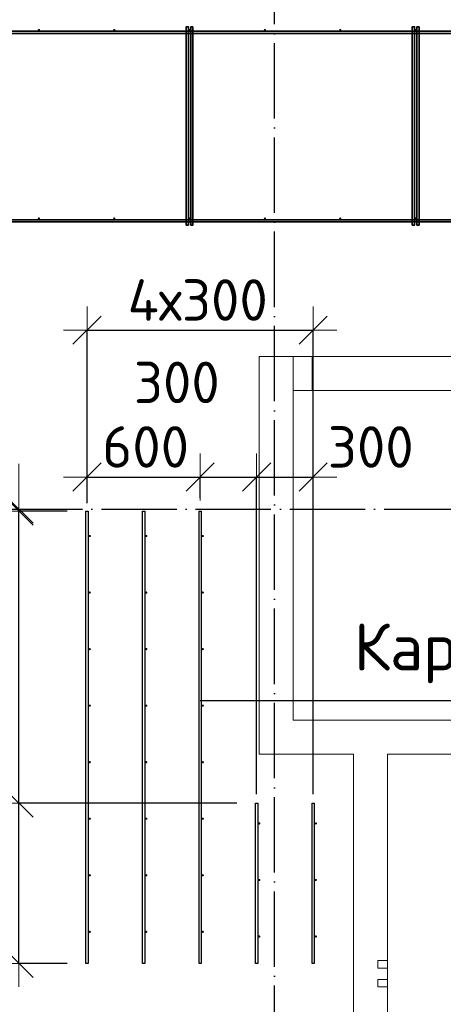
# Model space of a CAD drawing. Header units: millimetres. Extents: x -3725 to 93325, y -74170 to 82591.
# Tile 112 of 140: x 67048 to 69297, y 54633 to 59857. Entities that reach past the tile are written whole.
import ezdxf

# ---------------------------------------------------------------- set-up
doc = ezdxf.new("R2010")
doc.units = ezdxf.units.MM
doc.header["$PDMODE"] = 65
for name, pattern in [('______11', [500, 400, -50, 0, -50]), ('______3', [500, 400, -100]), ('______5', [1100, 800, -100, 100, -100])]:
    doc.linetypes.add(name, pattern=pattern)
for name, color, linetype, lineweight in [('Standard', 7, 'Continuous', 25), ('Арм.стержн. Доп. арматура', 180, 'Continuous', 35), ('Балка_ общее', 7, '______3', 13), ('Размерная линия_ общее', 7, 'Continuous', 13), ('Стена_ общее', 7, 'Continuous', 35)]:
    doc.layers.add(name, color=color, linetype=linetype, lineweight=lineweight)
doc.layers.add('Арм.стержн. Фиксатор', color=7, linetype='Continuous', lineweight=35, true_color=0x501e0f)
doc.layers.add('Осевая линия_ общее', color=7, linetype='______5', lineweight=13, true_color=0xa0a0a0)
doc.styles.add('ISOCPEUR', font='ISOCPEUR')
doc.dimstyles.new('DIMSTYLE_3', dxfattribs={"dimtxt": 220, "dimasz": 250, "dimexe": 0, "dimexo": 0, "dimgap": 110, "dimtad": 2, "dimdec": 0, "dimrnd": 5, "dimzin": 12, "dimdsep": 46, "dimtxsty": 'ISOCPEUR', "dimblk1": 'ALL_ML_STRICH', "dimblk2": 'ALL_ML_STRICH', "dimsah": 1, "dimcen": 0, "dimclrd": 7, "dimclre": 256, "dimclrt": 7, "dimadec": 0, "dimazin": 0, "dimtfac": 1, "dimtdec": 0, "dimtix": 1, "dimtmove": 2, "dimatfit": 3, "dimfxl": 0, "dimtzin": 0, "dimlwd": 0, "dimlwe": -3, "dimarcsym": 0})
doc.dimstyles.new('DIMSTYLE_5', dxfattribs={"dimtxt": 220, "dimasz": 250, "dimexe": 0, "dimexo": 0, "dimgap": 110, "dimtad": 2, "dimdec": 0, "dimrnd": 5, "dimzin": 12, "dimdsep": 46, "dimtxsty": 'ISOCPEUR', "dimblk1": 'ALL_ML_STRICH', "dimblk2": 'ALL_ML_STRICH', "dimsah": 1, "dimcen": 0, "dimclrd": 7, "dimclre": 256, "dimclrt": 7, "dimadec": 0, "dimazin": 0, "dimtfac": 1, "dimtdec": 0, "dimtix": 1, "dimtmove": 2, "dimatfit": 3, "dimfxl": 0, "dimtvp": 1.2, "dimtzin": 0, "dimlwd": 0, "dimlwe": -3, "dimarcsym": 0})

# ---------------------------------------------------------------- blocks, each defined once
blk = doc.blocks.new('СЛОЖНЫЙ_ОБЪЕКТ_5')
at = {"layer": 'Осевая линия_ общее', "color": 253, "linetype": '______11', "lineweight": -3, "true_color": 0xa0a0a0, "transparency": 33554687}
for p, q in [((68400, 45830), (68400, 69510)), ((57980, 57260), (76830, 57260))]:
    blk.add_line(p, q, dxfattribs=at)
blk = doc.blocks.new('ALL_ML_STRICH')
at = {"color": 0, "linetype": 'ByBlock', "lineweight": -2}
for p, q in [((0, -0.5), (0, 0.5)), ((-0.3, -0.3), (0.3, 0.3)), ((-1, 0), (0.5, 0))]:
    blk.add_line(p, q, dxfattribs=at)
blk = doc.blocks.new('*D141')
at = {"layer": 'DEFPOINTS', "color": 7, "linetype": 'Continuous', "lineweight": 13, "transparency": 33554687}
for p in [(68300, 55700), (67044.3, 54850), (67400, 54850)]:
    blk.add_point(p, dxfattribs=at)
at = {"layer": 'Размерная линия_ общее', "color": 253, "linetype": 'Continuous', "lineweight": -2, "true_color": 0xa0a0a0, "transparency": 33554687}
for p, q in [((68200, 55700), (67044.3, 55700)), ((67300, 54850), (67044.3, 54850))]:
    blk.add_line(p, q, dxfattribs=at)
at = {"layer": 'Размерная линия_ общее', "color": 7, "linetype": 'Continuous', "lineweight": -2, "transparency": 33554687}
blk.add_line((67044.3, 54850), (67044.3, 55700), dxfattribs=at)
at = {"layer": 'Размерная линия_ общее', "color": 7, "linetype": 'Continuous', "lineweight": 13, "transparency": 33554687, "xscale": 250, "yscale": 250, "zscale": 250}
for p, rotation in [((67044.3, 55700), 90), ((67044.3, 54850), 270)]:
    blk.add_blockref('ALL_ML_STRICH', p, dxfattribs=dict(at, rotation=rotation))
at = {"layer": 'Размерная линия_ общее', "color": 7, "linetype": 'Continuous', "lineweight": 13, "transparency": 33554687, "insert": (66884.3, 55286), "char_height": 220, "width": 660, "attachment_point": 5, "rotation": 90, "style": 'ISOCPEUR'}
blk.add_mtext('\\A1;{850}', dxfattribs=at)
blk = doc.blocks.new('*D142')
at = {"layer": 'DEFPOINTS', "color": 7, "linetype": 'Continuous', "lineweight": 13, "transparency": 33554687}
for p in [(67400, 57250), (67044.3, 55700), (68300, 55700)]:
    blk.add_point(p, dxfattribs=at)
at = {"layer": 'Размерная линия_ общее', "color": 253, "linetype": 'Continuous', "lineweight": -2, "true_color": 0xa0a0a0, "transparency": 33554687}
for p, q in [((67300, 57250), (67044.3, 57250)), ((68200, 55700), (67044.3, 55700))]:
    blk.add_line(p, q, dxfattribs=at)
at = {"layer": 'Размерная линия_ общее', "color": 7, "linetype": 'Continuous', "lineweight": -2, "transparency": 33554687}
blk.add_line((67044.3, 55700), (67044.3, 57250), dxfattribs=at)
at = {"layer": 'Размерная линия_ общее', "color": 7, "linetype": 'Continuous', "lineweight": 13, "transparency": 33554687, "xscale": 250, "yscale": 250, "zscale": 250}
for p, rotation in [((67044.3, 57250), 90), ((67044.3, 55700), 270)]:
    blk.add_blockref('ALL_ML_STRICH', p, dxfattribs=dict(at, rotation=rotation))
at = {"layer": 'Размерная линия_ общее', "color": 7, "linetype": 'Continuous', "lineweight": 13, "transparency": 33554687, "insert": (66884.3, 56508), "char_height": 220, "width": 880, "attachment_point": 5, "rotation": 90, "style": 'ISOCPEUR'}
blk.add_mtext('\\A1;{1550}', dxfattribs=at)
blk = doc.blocks.new('*D143')
at = {"layer": 'DEFPOINTS', "color": 7, "linetype": 'Continuous', "lineweight": 13, "transparency": 33554687}
for p in [(67084.2, 57260), (67044.3, 57250), (67400, 57250)]:
    blk.add_point(p, dxfattribs=at)
at = {"layer": 'Размерная линия_ общее', "color": 253, "linetype": 'Continuous', "lineweight": -2, "true_color": 0xa0a0a0, "transparency": 33554687}
for p, q in [((67044.3, 57260), (67044.3, 57260)), ((67300, 57250), (67044.3, 57250))]:
    blk.add_line(p, q, dxfattribs=at)
at = {"layer": 'Размерная линия_ общее', "color": 7, "linetype": 'Continuous', "lineweight": -2, "transparency": 33554687}
blk.add_line((67044.3, 57250), (67044.3, 57260), dxfattribs=at)
at = {"layer": 'Размерная линия_ общее', "color": 7, "linetype": 'Continuous', "lineweight": 13, "transparency": 33554687, "xscale": 250, "yscale": 250, "zscale": 250}
for p, rotation in [((67044.3, 57250), 270), ((67044.3, 57260), 90)]:
    blk.add_blockref('ALL_ML_STRICH', p, dxfattribs=dict(at, rotation=rotation))
at = {"layer": 'Размерная линия_ общее', "color": 7, "linetype": 'Continuous', "lineweight": 13, "transparency": 33554687, "insert": (66885.4, 57487.1), "char_height": 220, "width": 440, "attachment_point": 5, "rotation": 90, "style": 'ISOCPEUR'}
blk.add_mtext('\\A1;{10}', dxfattribs=at)
blk = doc.blocks.new('*D144')
at = {"layer": 'DEFPOINTS', "color": 7, "linetype": 'Continuous', "lineweight": 13, "transparency": 33554687}
for p in [(67406, 57430.3), (68006, 57220.8), (67406, 57202.5)]:
    blk.add_point(p, dxfattribs=at)
at = {"layer": 'Размерная линия_ общее', "color": 253, "linetype": 'Continuous', "lineweight": -2, "true_color": 0xa0a0a0, "transparency": 33554687}
for p, q in [((67406, 57302.5), (67406, 57430.3)), ((68006, 57320.8), (68006, 57430.3))]:
    blk.add_line(p, q, dxfattribs=at)
at = {"layer": 'Размерная линия_ общее', "color": 7, "linetype": 'Continuous', "lineweight": -2, "transparency": 33554687}
blk.add_line((67406, 57430.3), (68006, 57430.3), dxfattribs=at)
at = {"layer": 'Размерная линия_ общее', "color": 7, "linetype": 'Continuous', "lineweight": 13, "transparency": 33554687, "xscale": 250, "yscale": 250, "zscale": 250, "rotation": 180}
blk.add_blockref('ALL_ML_STRICH', (67406, 57430.3), dxfattribs=at)
at = {"layer": 'Размерная линия_ общее', "color": 7, "linetype": 'Continuous', "lineweight": 13, "transparency": 33554687, "xscale": 250, "yscale": 250, "zscale": 250}
blk.add_blockref('ALL_ML_STRICH', (68006, 57430.3), dxfattribs=at)
at = {"layer": 'Размерная линия_ общее', "color": 7, "linetype": 'Continuous', "lineweight": 13, "transparency": 33554687, "insert": (67717, 57590.3), "char_height": 220, "width": 660, "attachment_point": 5, "style": 'ISOCPEUR'}
blk.add_mtext('\\A1;{600}', dxfattribs=at)
blk = doc.blocks.new('*D145')
at = {"layer": 'DEFPOINTS', "color": 7, "linetype": 'Continuous', "lineweight": 13, "transparency": 33554687}
for p in [(68006, 57430.3), (68006, 57220.8), (68306, 55648.6)]:
    blk.add_point(p, dxfattribs=at)
at = {"layer": 'Размерная линия_ общее', "color": 253, "linetype": 'Continuous', "lineweight": -2, "true_color": 0xa0a0a0, "transparency": 33554687}
for p, q in [((68006, 57320.8), (68006, 57430.3)), ((68306, 55748.6), (68306, 57430.3))]:
    blk.add_line(p, q, dxfattribs=at)
at = {"layer": 'Размерная линия_ общее', "color": 7, "linetype": 'Continuous', "lineweight": -2, "transparency": 33554687}
blk.add_line((68006, 57430.3), (68306, 57430.3), dxfattribs=at)
at = {"layer": 'Размерная линия_ общее', "color": 7, "linetype": 'Continuous', "lineweight": 13, "transparency": 33554687, "xscale": 250, "yscale": 250, "zscale": 250, "rotation": 180}
blk.add_blockref('ALL_ML_STRICH', (68006, 57430.3), dxfattribs=at)
at = {"layer": 'Размерная линия_ общее', "color": 7, "linetype": 'Continuous', "lineweight": 13, "transparency": 33554687, "xscale": 250, "yscale": 250, "zscale": 250}
blk.add_blockref('ALL_ML_STRICH', (68306, 57430.3), dxfattribs=at)
at = {"layer": 'Размерная линия_ общее', "color": 7, "linetype": 'Continuous', "lineweight": 13, "transparency": 33554687, "insert": (67882.1, 57932.5), "char_height": 220, "width": 660, "attachment_point": 5, "style": 'ISOCPEUR'}
blk.add_mtext('\\A1;{300}', dxfattribs=at)
blk = doc.blocks.new('*D146')
at = {"layer": 'DEFPOINTS', "color": 7, "linetype": 'Continuous', "lineweight": 13, "transparency": 33554687}
for p in [(68306, 57430.3), (68306, 55648.6), (68606, 55648.6)]:
    blk.add_point(p, dxfattribs=at)
at = {"layer": 'Размерная линия_ общее', "color": 253, "linetype": 'Continuous', "lineweight": -2, "true_color": 0xa0a0a0, "transparency": 33554687}
for p, q in [((68306, 55748.6), (68306, 57430.3)), ((68606, 55748.6), (68606, 57430.3))]:
    blk.add_line(p, q, dxfattribs=at)
at = {"layer": 'Размерная линия_ общее', "color": 7, "linetype": 'Continuous', "lineweight": -2, "transparency": 33554687}
blk.add_line((68306, 57430.3), (68606, 57430.3), dxfattribs=at)
at = {"layer": 'Размерная линия_ общее', "color": 7, "linetype": 'Continuous', "lineweight": 13, "transparency": 33554687, "xscale": 250, "yscale": 250, "zscale": 250, "rotation": 180}
blk.add_blockref('ALL_ML_STRICH', (68306, 57430.3), dxfattribs=at)
at = {"layer": 'Размерная линия_ общее', "color": 7, "linetype": 'Continuous', "lineweight": 13, "transparency": 33554687, "xscale": 250, "yscale": 250, "zscale": 250}
blk.add_blockref('ALL_ML_STRICH', (68606, 57430.3), dxfattribs=at)
at = {"layer": 'Размерная линия_ общее', "color": 7, "linetype": 'Continuous', "lineweight": 13, "transparency": 33554687, "insert": (68911.7, 57589.9), "char_height": 220, "width": 660, "attachment_point": 5, "style": 'ISOCPEUR'}
blk.add_mtext('\\A1;{300}', dxfattribs=at)
blk = doc.blocks.new('*D147')
at = {"layer": 'DEFPOINTS', "color": 7, "linetype": 'Continuous', "lineweight": 13, "transparency": 33554687}
for p in [(67406, 58209.8), (67406, 57192.5), (68606, 55653)]:
    blk.add_point(p, dxfattribs=at)
at = {"layer": 'Размерная линия_ общее', "color": 253, "linetype": 'Continuous', "lineweight": -2, "true_color": 0xa0a0a0, "transparency": 33554687}
for p, q in [((67406, 57292.5), (67406, 58209.8)), ((68606, 55753), (68606, 58209.8))]:
    blk.add_line(p, q, dxfattribs=at)
at = {"layer": 'Размерная линия_ общее', "color": 7, "linetype": 'Continuous', "lineweight": -2, "transparency": 33554687}
blk.add_line((67406, 58209.8), (68606, 58209.8), dxfattribs=at)
at = {"layer": 'Размерная линия_ общее', "color": 7, "linetype": 'Continuous', "lineweight": 13, "transparency": 33554687, "xscale": 250, "yscale": 250, "zscale": 250, "rotation": 180}
blk.add_blockref('ALL_ML_STRICH', (67406, 58209.8), dxfattribs=at)
at = {"layer": 'Размерная линия_ общее', "color": 7, "linetype": 'Continuous', "lineweight": 13, "transparency": 33554687, "xscale": 250, "yscale": 250, "zscale": 250}
blk.add_blockref('ALL_ML_STRICH', (68606, 58209.8), dxfattribs=at)
at = {"layer": 'Размерная линия_ общее', "color": 7, "linetype": 'Continuous', "lineweight": 13, "transparency": 33554687, "insert": (67621, 58479.8), "char_height": 220, "width": 11, "attachment_point": 1, "line_spacing_factor": 0.60241, "style": 'ISOCPEUR'}
blk.add_mtext('4х300', dxfattribs=at)

msp = doc.modelspace()

# ---------------------------------------------------------------- hatches: boundary and pattern name
at = {"layer": 'Арм.стержн. Доп. арматура', "linetype": 'Continuous', "lineweight": 35, "transparency": 33554687}
for points in [[(67426, 57117.5), (67425.5, 57119.8), (67424.2, 57121.7), (67422.3, 57123), (67420, 57123.5), (67417.7, 57123), (67415.8, 57121.7), (67414.5, 57119.8), (67414, 57117.5), (67414.5, 57115.2), (67415.8, 57113.3), (67417.7, 57112), (67420, 57111.5), (67422.3, 57112), (67424.2, 57113.3), (67425.5, 57115.2)], [(67726, 57117.5), (67725.5, 57119.8), (67724.2, 57121.7), (67722.3, 57123), (67720, 57123.5), (67717.7, 57123), (67715.8, 57121.7), (67714.5, 57119.8), (67714, 57117.5), (67714.5, 57115.2), (67715.8, 57113.3), (67717.7, 57112), (67720, 57111.5), (67722.3, 57112), (67724.2, 57113.3), (67725.5, 57115.2)], [(68026, 57117.5), (68025.5, 57119.8), (68024.2, 57121.7), (68022.3, 57123), (68020, 57123.5), (68017.7, 57123), (68015.8, 57121.7), (68014.5, 57119.8), (68014, 57117.5), (68014.5, 57115.2), (68015.8, 57113.3), (68017.7, 57112), (68020, 57111.5), (68022.3, 57112), (68024.2, 57113.3), (68025.5, 57115.2)], [(67426, 56817.5), (67425.5, 56819.8), (67424.2, 56821.7), (67422.3, 56823), (67420, 56823.5), (67417.7, 56823), (67415.8, 56821.7), (67414.5, 56819.8), (67414, 56817.5), (67414.5, 56815.2), (67415.8, 56813.3), (67417.7, 56812), (67420, 56811.5), (67422.3, 56812), (67424.2, 56813.3), (67425.5, 56815.2)], [(67726, 56817.5), (67725.5, 56819.8), (67724.2, 56821.7), (67722.3, 56823), (67720, 56823.5), (67717.7, 56823), (67715.8, 56821.7), (67714.5, 56819.8), (67714, 56817.5), (67714.5, 56815.2), (67715.8, 56813.3), (67717.7, 56812), (67720, 56811.5), (67722.3, 56812), (67724.2, 56813.3), (67725.5, 56815.2)], [(68026, 56817.5), (68025.5, 56819.8), (68024.2, 56821.7), (68022.3, 56823), (68020, 56823.5), (68017.7, 56823), (68015.8, 56821.7), (68014.5, 56819.8), (68014, 56817.5), (68014.5, 56815.2), (68015.8, 56813.3), (68017.7, 56812), (68020, 56811.5), (68022.3, 56812), (68024.2, 56813.3), (68025.5, 56815.2)], [(67426, 56517.5), (67425.5, 56519.8), (67424.2, 56521.7), (67422.3, 56523), (67420, 56523.5), (67417.7, 56523), (67415.8, 56521.7), (67414.5, 56519.8), (67414, 56517.5), (67414.5, 56515.2), (67415.8, 56513.3), (67417.7, 56512), (67420, 56511.5), (67422.3, 56512), (67424.2, 56513.3), (67425.5, 56515.2)], [(67726, 56517.5), (67725.5, 56519.8), (67724.2, 56521.7), (67722.3, 56523), (67720, 56523.5), (67717.7, 56523), (67715.8, 56521.7), (67714.5, 56519.8), (67714, 56517.5), (67714.5, 56515.2), (67715.8, 56513.3), (67717.7, 56512), (67720, 56511.5), (67722.3, 56512), (67724.2, 56513.3), (67725.5, 56515.2)], [(68026, 56517.5), (68025.5, 56519.8), (68024.2, 56521.7), (68022.3, 56523), (68020, 56523.5), (68017.7, 56523), (68015.8, 56521.7), (68014.5, 56519.8), (68014, 56517.5), (68014.5, 56515.2), (68015.8, 56513.3), (68017.7, 56512), (68020, 56511.5), (68022.3, 56512), (68024.2, 56513.3), (68025.5, 56515.2)], [(67426, 56217.5), (67425.5, 56219.8), (67424.2, 56221.7), (67422.3, 56223), (67420, 56223.5), (67417.7, 56223), (67415.8, 56221.7), (67414.5, 56219.8), (67414, 56217.5), (67414.5, 56215.2), (67415.8, 56213.3), (67417.7, 56212), (67420, 56211.5), (67422.3, 56212), (67424.2, 56213.3), (67425.5, 56215.2)], [(67726, 56217.5), (67725.5, 56219.8), (67724.2, 56221.7), (67722.3, 56223), (67720, 56223.5), (67717.7, 56223), (67715.8, 56221.7), (67714.5, 56219.8), (67714, 56217.5), (67714.5, 56215.2), (67715.8, 56213.3), (67717.7, 56212), (67720, 56211.5), (67722.3, 56212), (67724.2, 56213.3), (67725.5, 56215.2)], [(68026, 56217.5), (68025.5, 56219.8), (68024.2, 56221.7), (68022.3, 56223), (68020, 56223.5), (68017.7, 56223), (68015.8, 56221.7), (68014.5, 56219.8), (68014, 56217.5), (68014.5, 56215.2), (68015.8, 56213.3), (68017.7, 56212), (68020, 56211.5), (68022.3, 56212), (68024.2, 56213.3), (68025.5, 56215.2)], [(67426, 55917.5), (67425.5, 55919.8), (67424.2, 55921.7), (67422.3, 55923), (67420, 55923.5), (67417.7, 55923), (67415.8, 55921.7), (67414.5, 55919.8), (67414, 55917.5), (67414.5, 55915.2), (67415.8, 55913.3), (67417.7, 55912), (67420, 55911.5), (67422.3, 55912), (67424.2, 55913.3), (67425.5, 55915.2)], [(67726, 55917.5), (67725.5, 55919.8), (67724.2, 55921.7), (67722.3, 55923), (67720, 55923.5), (67717.7, 55923), (67715.8, 55921.7), (67714.5, 55919.8), (67714, 55917.5), (67714.5, 55915.2), (67715.8, 55913.3), (67717.7, 55912), (67720, 55911.5), (67722.3, 55912), (67724.2, 55913.3), (67725.5, 55915.2)], [(68026, 55917.5), (68025.5, 55919.8), (68024.2, 55921.7), (68022.3, 55923), (68020, 55923.5), (68017.7, 55923), (68015.8, 55921.7), (68014.5, 55919.8), (68014, 55917.5), (68014.5, 55915.2), (68015.8, 55913.3), (68017.7, 55912), (68020, 55911.5), (68022.3, 55912), (68024.2, 55913.3), (68025.5, 55915.2)], [(67426, 55617.5), (67425.5, 55619.8), (67424.2, 55621.7), (67422.3, 55623), (67420, 55623.5), (67417.7, 55623), (67415.8, 55621.7), (67414.5, 55619.8), (67414, 55617.5), (67414.5, 55615.2), (67415.8, 55613.3), (67417.7, 55612), (67420, 55611.5), (67422.3, 55612), (67424.2, 55613.3), (67425.5, 55615.2)], [(67726, 55617.5), (67725.5, 55619.8), (67724.2, 55621.7), (67722.3, 55623), (67720, 55623.5), (67717.7, 55623), (67715.8, 55621.7), (67714.5, 55619.8), (67714, 55617.5), (67714.5, 55615.2), (67715.8, 55613.3), (67717.7, 55612), (67720, 55611.5), (67722.3, 55612), (67724.2, 55613.3), (67725.5, 55615.2)], [(68026, 55617.5), (68025.5, 55619.8), (68024.2, 55621.7), (68022.3, 55623), (68020, 55623.5), (68017.7, 55623), (68015.8, 55621.7), (68014.5, 55619.8), (68014, 55617.5), (68014.5, 55615.2), (68015.8, 55613.3), (68017.7, 55612), (68020, 55611.5), (68022.3, 55612), (68024.2, 55613.3), (68025.5, 55615.2)], [(68326, 55592.5), (68325.5, 55594.8), (68324.2, 55596.7), (68322.3, 55598), (68320, 55598.5), (68317.7, 55598), (68315.8, 55596.7), (68314.5, 55594.8), (68314, 55592.5), (68314.5, 55590.2), (68315.8, 55588.3), (68317.7, 55587), (68320, 55586.5), (68322.3, 55587), (68324.2, 55588.3), (68325.5, 55590.2)], [(68626, 55592.5), (68625.5, 55594.8), (68624.2, 55596.7), (68622.3, 55598), (68620, 55598.5), (68617.7, 55598), (68615.8, 55596.7), (68614.5, 55594.8), (68614, 55592.5), (68614.5, 55590.2), (68615.8, 55588.3), (68617.7, 55587), (68620, 55586.5), (68622.3, 55587), (68624.2, 55588.3), (68625.5, 55590.2)], [(67426, 55317.5), (67425.5, 55319.8), (67424.2, 55321.7), (67422.3, 55323), (67420, 55323.5), (67417.7, 55323), (67415.8, 55321.7), (67414.5, 55319.8), (67414, 55317.5), (67414.5, 55315.2), (67415.8, 55313.3), (67417.7, 55312), (67420, 55311.5), (67422.3, 55312), (67424.2, 55313.3), (67425.5, 55315.2)], [(67726, 55317.5), (67725.5, 55319.8), (67724.2, 55321.7), (67722.3, 55323), (67720, 55323.5), (67717.7, 55323), (67715.8, 55321.7), (67714.5, 55319.8), (67714, 55317.5), (67714.5, 55315.2), (67715.8, 55313.3), (67717.7, 55312), (67720, 55311.5), (67722.3, 55312), (67724.2, 55313.3), (67725.5, 55315.2)], [(68026, 55317.5), (68025.5, 55319.8), (68024.2, 55321.7), (68022.3, 55323), (68020, 55323.5), (68017.7, 55323), (68015.8, 55321.7), (68014.5, 55319.8), (68014, 55317.5), (68014.5, 55315.2), (68015.8, 55313.3), (68017.7, 55312), (68020, 55311.5), (68022.3, 55312), (68024.2, 55313.3), (68025.5, 55315.2)], [(68326, 55292.5), (68325.5, 55294.8), (68324.2, 55296.7), (68322.3, 55298), (68320, 55298.5), (68317.7, 55298), (68315.8, 55296.7), (68314.5, 55294.8), (68314, 55292.5), (68314.5, 55290.2), (68315.8, 55288.3), (68317.7, 55287), (68320, 55286.5), (68322.3, 55287), (68324.2, 55288.3), (68325.5, 55290.2)], [(68626, 55292.5), (68625.5, 55294.8), (68624.2, 55296.7), (68622.3, 55298), (68620, 55298.5), (68617.7, 55298), (68615.8, 55296.7), (68614.5, 55294.8), (68614, 55292.5), (68614.5, 55290.2), (68615.8, 55288.3), (68617.7, 55287), (68620, 55286.5), (68622.3, 55287), (68624.2, 55288.3), (68625.5, 55290.2)], [(67426, 55017.5), (67425.5, 55019.8), (67424.2, 55021.7), (67422.3, 55023), (67420, 55023.5), (67417.7, 55023), (67415.8, 55021.7), (67414.5, 55019.8), (67414, 55017.5), (67414.5, 55015.2), (67415.8, 55013.3), (67417.7, 55012), (67420, 55011.5), (67422.3, 55012), (67424.2, 55013.3), (67425.5, 55015.2)], [(67726, 55017.5), (67725.5, 55019.8), (67724.2, 55021.7), (67722.3, 55023), (67720, 55023.5), (67717.7, 55023), (67715.8, 55021.7), (67714.5, 55019.8), (67714, 55017.5), (67714.5, 55015.2), (67715.8, 55013.3), (67717.7, 55012), (67720, 55011.5), (67722.3, 55012), (67724.2, 55013.3), (67725.5, 55015.2)], [(68026, 55017.5), (68025.5, 55019.8), (68024.2, 55021.7), (68022.3, 55023), (68020, 55023.5), (68017.7, 55023), (68015.8, 55021.7), (68014.5, 55019.8), (68014, 55017.5), (68014.5, 55015.2), (68015.8, 55013.3), (68017.7, 55012), (68020, 55011.5), (68022.3, 55012), (68024.2, 55013.3), (68025.5, 55015.2)], [(68326, 54992.5), (68325.5, 54994.8), (68324.2, 54996.7), (68322.3, 54998), (68320, 54998.5), (68317.7, 54998), (68315.8, 54996.7), (68314.5, 54994.8), (68314, 54992.5), (68314.5, 54990.2), (68315.8, 54988.3), (68317.7, 54987), (68320, 54986.5), (68322.3, 54987), (68324.2, 54988.3), (68325.5, 54990.2)], [(68626, 54992.5), (68625.5, 54994.8), (68624.2, 54996.7), (68622.3, 54998), (68620, 54998.5), (68617.7, 54998), (68615.8, 54996.7), (68614.5, 54994.8), (68614, 54992.5), (68614.5, 54990.2), (68615.8, 54988.3), (68617.7, 54987), (68620, 54986.5), (68622.3, 54987), (68624.2, 54988.3), (68625.5, 54990.2)]]:
    msp.add_hatch(color=34, dxfattribs=at).paths.add_polyline_path(points)
at = {"layer": 'Арм.стержн. Фиксатор', "linetype": 'Continuous', "lineweight": 35, "transparency": 33554687}
for points in [[(67156, 59802), (67155.5, 59804.3), (67154.2, 59806.2), (67152.3, 59807.5), (67150, 59808), (67147.7, 59807.5), (67145.8, 59806.2), (67144.5, 59804.3), (67144, 59802), (67144.5, 59799.7), (67145.8, 59797.8), (67147.7, 59796.5), (67150, 59796), (67152.3, 59796.5), (67154.2, 59797.8), (67155.5, 59799.7)], [(67556, 59802), (67555.5, 59804.3), (67554.2, 59806.2), (67552.3, 59807.5), (67550, 59808), (67547.7, 59807.5), (67545.8, 59806.2), (67544.5, 59804.3), (67544, 59802), (67544.5, 59799.7), (67545.8, 59797.8), (67547.7, 59796.5), (67550, 59796), (67552.3, 59796.5), (67554.2, 59797.8), (67555.5, 59799.7)], [(67956, 59802), (67955.5, 59804.3), (67954.2, 59806.2), (67952.3, 59807.5), (67950, 59808), (67947.7, 59807.5), (67945.8, 59806.2), (67944.5, 59804.3), (67944, 59802), (67944.5, 59799.7), (67945.8, 59797.8), (67947.7, 59796.5), (67950, 59796), (67952.3, 59796.5), (67954.2, 59797.8), (67955.5, 59799.7)], [(68356, 59802), (68355.5, 59804.3), (68354.2, 59806.2), (68352.3, 59807.5), (68350, 59808), (68347.7, 59807.5), (68345.8, 59806.2), (68344.5, 59804.3), (68344, 59802), (68344.5, 59799.7), (68345.8, 59797.8), (68347.7, 59796.5), (68350, 59796), (68352.3, 59796.5), (68354.2, 59797.8), (68355.5, 59799.7)], [(68756, 59802), (68755.5, 59804.3), (68754.2, 59806.2), (68752.3, 59807.5), (68750, 59808), (68747.7, 59807.5), (68745.8, 59806.2), (68744.5, 59804.3), (68744, 59802), (68744.5, 59799.7), (68745.8, 59797.8), (68747.7, 59796.5), (68750, 59796), (68752.3, 59796.5), (68754.2, 59797.8), (68755.5, 59799.7)], [(69156, 59802), (69155.5, 59804.3), (69154.2, 59806.2), (69152.3, 59807.5), (69150, 59808), (69147.7, 59807.5), (69145.8, 59806.2), (69144.5, 59804.3), (69144, 59802), (69144.5, 59799.7), (69145.8, 59797.8), (69147.7, 59796.5), (69150, 59796), (69152.3, 59796.5), (69154.2, 59797.8), (69155.5, 59799.7)], [(67156, 58802), (67155.5, 58804.3), (67154.2, 58806.2), (67152.3, 58807.5), (67150, 58808), (67147.7, 58807.5), (67145.8, 58806.2), (67144.5, 58804.3), (67144, 58802), (67144.5, 58799.7), (67145.8, 58797.8), (67147.7, 58796.5), (67150, 58796), (67152.3, 58796.5), (67154.2, 58797.8), (67155.5, 58799.7)], [(67556, 58802), (67555.5, 58804.3), (67554.2, 58806.2), (67552.3, 58807.5), (67550, 58808), (67547.7, 58807.5), (67545.8, 58806.2), (67544.5, 58804.3), (67544, 58802), (67544.5, 58799.7), (67545.8, 58797.8), (67547.7, 58796.5), (67550, 58796), (67552.3, 58796.5), (67554.2, 58797.8), (67555.5, 58799.7)], [(67956, 58802), (67955.5, 58804.3), (67954.2, 58806.2), (67952.3, 58807.5), (67950, 58808), (67947.7, 58807.5), (67945.8, 58806.2), (67944.5, 58804.3), (67944, 58802), (67944.5, 58799.7), (67945.8, 58797.8), (67947.7, 58796.5), (67950, 58796), (67952.3, 58796.5), (67954.2, 58797.8), (67955.5, 58799.7)], [(68356, 58802), (68355.5, 58804.3), (68354.2, 58806.2), (68352.3, 58807.5), (68350, 58808), (68347.7, 58807.5), (68345.8, 58806.2), (68344.5, 58804.3), (68344, 58802), (68344.5, 58799.7), (68345.8, 58797.8), (68347.7, 58796.5), (68350, 58796), (68352.3, 58796.5), (68354.2, 58797.8), (68355.5, 58799.7)], [(68756, 58802), (68755.5, 58804.3), (68754.2, 58806.2), (68752.3, 58807.5), (68750, 58808), (68747.7, 58807.5), (68745.8, 58806.2), (68744.5, 58804.3), (68744, 58802), (68744.5, 58799.7), (68745.8, 58797.8), (68747.7, 58796.5), (68750, 58796), (68752.3, 58796.5), (68754.2, 58797.8), (68755.5, 58799.7)], [(69156, 58802), (69155.5, 58804.3), (69154.2, 58806.2), (69152.3, 58807.5), (69150, 58808), (69147.7, 58807.5), (69145.8, 58806.2), (69144.5, 58804.3), (69144, 58802), (69144.5, 58799.7), (69145.8, 58797.8), (69147.7, 58796.5), (69150, 58796), (69152.3, 58796.5), (69154.2, 58797.8), (69155.5, 58799.7)]]:
    msp.add_hatch(color=34, dxfattribs=at).paths.add_polyline_path(points)

# ---------------------------------------------------------------- linework, layer by layer
at = {"layer": 'Арм.стержн. Доп. арматура', "color": 34, "linetype": 'Continuous', "lineweight": 25, "transparency": 33554687}
for points in [[(67400, 54850), (67400, 57250), (67412, 57250), (67412, 54850), (67400, 54850)], [(67400, 54850), (67400, 57250), (67412, 57250), (67412, 54850), (67400, 54850)], [(67700, 54850), (67700, 57250), (67712, 57250), (67712, 54850), (67700, 54850)], [(67700, 54850), (67700, 57250), (67712, 57250), (67712, 54850), (67700, 54850)], [(68000, 54850), (68000, 57250), (68012, 57250), (68012, 54850), (68000, 54850)], [(68000, 54850), (68000, 57250), (68012, 57250), (68012, 54850), (68000, 54850)], [(68300, 54850), (68300, 55700), (68312, 55700), (68312, 54850), (68300, 54850)], [(68300, 54850), (68300, 55700), (68312, 55700), (68312, 54850), (68300, 54850)], [(68600, 54850), (68600, 55700), (68612, 55700), (68612, 54850), (68600, 54850)], [(68600, 54850), (68600, 55700), (68612, 55700), (68612, 54850), (68600, 54850)]]:
    msp.add_lwpolyline(points, dxfattribs=at)
at = {"layer": 'Арм.стержн. Фиксатор', "color": 34, "linetype": 'Continuous', "lineweight": 35, "transparency": 33554687}
for points in [[(67932, 58767.1), (67932, 59819.2), (67944, 59819.2), (67944, 58767.1), (67932, 58767.1)], [(67968, 59818.9), (67968, 58766.9), (67956, 58766.9), (67956, 59818.9), (67968, 59818.9)], [(69132, 58767.1), (69132, 59819.2), (69144, 59819.2), (69144, 58767.1), (69132, 58767.1)], [(69168, 59818.9), (69168, 58766.9), (69156, 58766.9), (69156, 59818.9), (69168, 59818.9)], [(60630, 59796), (76310, 59796), (76310, 59784), (60630, 59784), (60630, 59796)], [(60630, 59796), (76310, 59796), (76310, 59784), (60630, 59784), (60630, 59796)], [(60630, 58796), (76310, 58796), (76310, 58784), (60630, 58784), (60630, 58796)], [(60630, 58796), (76310, 58796), (76310, 58784), (60630, 58784), (60630, 58796)]]:
    msp.add_lwpolyline(points, dxfattribs=at)
at = {"layer": 'Осевая линия_ общее', "color": 7, "linetype": 'Continuous', "lineweight": 25, "transparency": 33554687}
msp.add_lwpolyline([(68006, 56244.6), (68822.4, 56244.6), (70832.4, 56244.6)], dxfattribs=at)
at = {"layer": 'Стена_ общее', "color": 7, "linetype": 'Continuous', "lineweight": 18, "transparency": 33554687}
for p, q in [((68320, 56140), (68320, 58070)), ((68320, 58070), (68500, 58070)), ((68320, 56140), (68320, 58070)), ((68320, 58070), (68500, 58070)), ((68600, 58070), (68500, 58070)), ((68500, 58070), (68500, 56140)), ((68600, 58070), (68500, 58070)), ((68500, 58070), (68500, 56140)), ((68600, 57890), (68600, 58070)), ((68600, 58070), (70100, 58070)), ((68600, 57890), (68600, 58070)), ((68600, 58070), (70100, 58070)), ((68500, 57890), (68600, 57890)), ((68500, 57890), (68600, 57890)), ((70100, 57890), (68600, 57890)), ((70100, 57890), (68600, 57890)), ((68320, 55960), (68320, 56140)), ((68320, 55960), (68320, 56140)), ((68500, 56140), (70100, 56140)), ((68500, 56140), (70100, 56140)), ((68820, 55960), (68320, 55960)), ((68820, 55960), (68320, 55960)), ((68820, 53430), (68820, 55960)), ((68820, 53430), (68820, 55960)), ((70100, 55960), (69000, 55960)), ((69000, 55960), (69000, 54865)), ((70100, 55960), (69000, 55960)), ((69000, 55960), (69000, 54865)), ((68950, 54865), (68950, 54825)), ((69000, 54865), (68950, 54865)), ((68950, 54865), (68950, 54825)), ((69000, 54865), (68950, 54865)), ((69000, 54825), (69000, 54865)), ((69000, 54825), (69000, 54865)), ((68950, 54825), (69000, 54825)), ((68950, 54825), (69000, 54825)), ((69000, 54825), (69000, 54765)), ((69000, 54825), (69000, 54765)), ((68950, 54765), (68950, 54725)), ((69000, 54765), (68950, 54765)), ((68950, 54765), (68950, 54725)), ((69000, 54765), (68950, 54765)), ((69000, 54725), (69000, 54765)), ((69000, 54725), (69000, 54765)), ((68950, 54725), (69000, 54725)), ((68950, 54725), (69000, 54725)), ((69000, 54725), (69000, 53430)), ((69000, 54725), (69000, 53430))]:
    msp.add_line(p, q, dxfattribs=at)

# ---------------------------------------------------------------- block references
at = {"layer": 'Балка_ общее', "color": 7, "linetype": 'Continuous', "lineweight": 13, "transparency": 33554687}
msp.add_blockref('СЛОЖНЫЙ_ОБЪЕКТ_5', (0, 0), dxfattribs=at)

# ---------------------------------------------------------------- texts
at = {"layer": 'Standard', "color": 7, "linetype": 'Continuous', "lineweight": 25, "transparency": 33554687, "insert": (68822.4, 56336.3), "char_height": 250, "width": 2043.827, "attachment_point": 7, "style": 'ISOCPEUR'}
msp.add_mtext('\\A1;{\\fISOCPEUR|i0|b0;\\H250.000000;\\W1.000000;\\C7;Каркас Кр-1}\\P', dxfattribs=at)

# ---------------------------------------------------------------- dimensions: what is measured, and where the dimension line sits
at = {"layer": 'Размерная линия_ общее', "color": 7, "linetype": 'Continuous', "lineweight": 13, "transparency": 33554687}
dim = msp.add_linear_dim(base=(68606, 58209.8), p1=(67406, 57292.5), p2=(68606, 55753), text='4х300', dimstyle='DIMSTYLE_3', override={"dimpost": '<>', "dimclrd": 7, "dimclre": 253, "dimclrt": 7, "dimlwd": 0, "dimlwe": 65533}, dxfattribs=at)
dim.commit()
dim.dimension.update_dxf_attribs({"geometry": '*D147', "text_midpoint": (68006, 58319.8), "dimtype": 160})
for base, p1, p2, picture, middle in [((68306, 57430.3), (68006, 57320.8), (68306, 55748.6), '*D145', (67882.1, 57932.5)), ((68006, 57430.3), (67406, 57302.5), (68006, 57320.8), '*D144', (67717, 57590.3)), ((68606, 57430.3), (68306, 55748.6), (68606, 55748.6), '*D146', (68911.7, 57589.9))]:
    dim = msp.add_linear_dim(base=base, p1=p1, p2=p2, dimstyle='DIMSTYLE_5', override={"dimpost": '<>', "dimclrd": 7, "dimclre": 253, "dimclrt": 7, "dimlwd": 0, "dimlwe": 65533}, dxfattribs=at)
    dim.commit()
    dim.dimension.update_dxf_attribs({"geometry": picture, "text_midpoint": middle, "dimtype": 160})
for base, p1, p2, dimstyle, picture, middle in [((67044.3, 57260), (67300, 57250), (67044.3, 57260), 'DIMSTYLE_5', '*D143', (66885.4, 57487.1)), ((67044.3, 57250), (68200, 55700), (67300, 57250), 'DIMSTYLE_3', '*D142', (66884.3, 56508)), ((67044.3, 55700), (67300, 54850), (68200, 55700), 'DIMSTYLE_3', '*D141', (66884.3, 55286))]:
    dim = msp.add_linear_dim(base=base, p1=p1, p2=p2, angle=90, dimstyle=dimstyle, override={"dimpost": '<>', "dimclrd": 7, "dimclre": 253, "dimclrt": 7, "dimlwd": 0, "dimlwe": 65533}, dxfattribs=at)
    dim.commit()
    dim.dimension.update_dxf_attribs({"geometry": picture, "text_midpoint": middle, "dimtype": 160})

doc.saveas('drawing.dxf')
